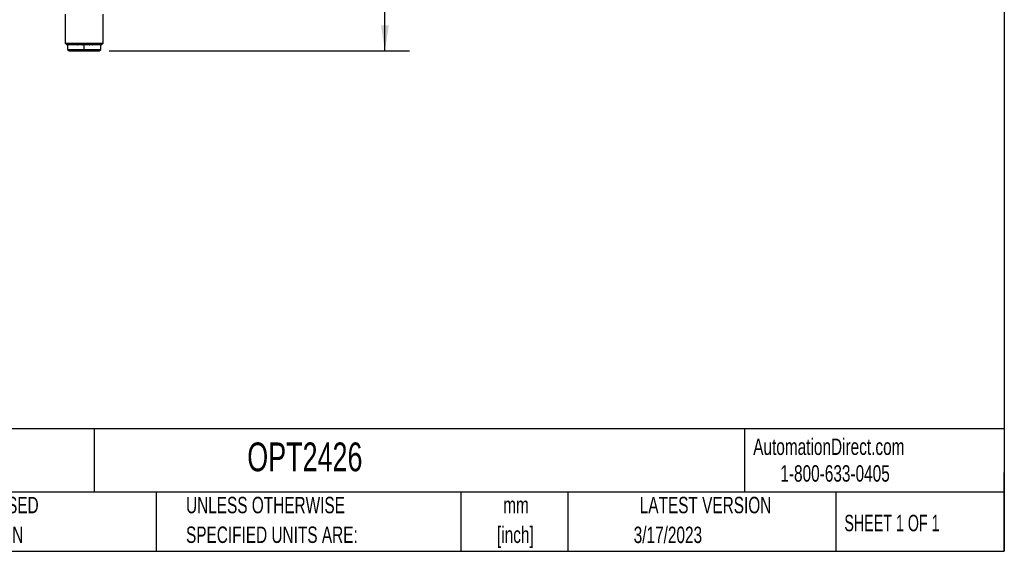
# Model space of a CAD drawing. Header units: millimetres. Extents: x 32 to 1365, y 32 to 1048.
# Tile 15 of 27: x 731 to 1365, y 32 to 374. Entities that reach past the tile are written whole.
import ezdxf

# ---------------------------------------------------------------- set-up
doc = ezdxf.new("R2010")
doc.units = ezdxf.units.MM
doc.header["$LTSCALE"] = 5
doc.layers.add('DIMENSIONS', color=140, linetype='Continuous', lineweight=25)
doc.layers.add('TEXT', color=140, linetype='Continuous', lineweight=25)
doc.styles.add('SLDTEXTSTYLE0', font='TXT', dxfattribs={"width": 0.7})
doc.styles.add('SLDTEXTSTYLE1', font='TXT', dxfattribs={"width": 0.65})
doc.dimstyles.new('SLDDIMSTYLE1', dxfattribs={"dimtxt": 10.790039, "dimasz": 16.51, "dimexe": 0, "dimexo": 0.0625, "dimgap": 2.69751, "dimtad": 0, "dimtih": 1, "dimtoh": 1, "dimlfac": 0.5, "dimrnd": 1e-09, "dimzin": 12, "dimdsep": 46, "dimtxsty": 'SLDTEXTSTYLE0', "dimsah": 1, "dimcen": 0.09, "dimadec": 0, "dimazin": 3, "dimtfac": 1, "dimtofl": 0, "dimtmove": 0, "dimatfit": 3, "dimfxl": 0, "dimfrac": 2, "dimtolj": 1, "dimtzin": 12, "dimarcsym": 0})

# ---------------------------------------------------------------- blocks, each defined once
blk = doc.blocks.new('SW_NOTE_0_1')
at = {"layer": 'TEXT', "color": 0, "char_height": 10.583, "attachment_point": 2, "style": 'SLDTEXTSTYLE0'}
for s, insert in [('mm', (14.22, 13.64)), ('[inch]', (13.8, -5.47))]:
    blk.add_mtext(s, dxfattribs=dict(at, insert=insert))
blk = doc.blocks.new('SW_NOTE_0_2')
at = {"layer": 'TEXT', "color": 0, "char_height": 10.5833, "attachment_point": 1, "style": 'SLDTEXTSTYLE0'}
for s, insert in [('UNLESS OTHERWISE', (0, 13.64)), ('SPECIFIED UNITS ARE:', (0, -5.47))]:
    blk.add_mtext(s, dxfattribs=dict(at, insert=insert))
blk = doc.blocks.new('SW_NOTE_0_6')
at = {"layer": 'TEXT', "color": 0, "char_height": 10.5833, "attachment_point": 1, "style": 'SLDTEXTSTYLE0'}
for s, insert in [('METRIC UNITS USED', (0, 13.64)), ('FOR PART DESIGN', (0, -5.47))]:
    blk.add_mtext(s, dxfattribs=dict(at, insert=insert))
blk = doc.blocks.new('_D_14')
at = {"layer": 'DIMENSIONS'}
for p, q in [((816.98, 867.48), (982.09, 867.48)), ((966.21, 867.48), (966.21, 719.68)), ((945.69, 700.11), (942.07, 700.11)), ((942.07, 700.11), (942.07, 682.96)), ((986.73, 700.11), (990.36, 700.11)), ((990.36, 700.11), (990.36, 682.96)), ((942.07, 682.96), (945.69, 682.96)), ((966.21, 353.95), (966.21, 680.55)), ((990.36, 682.96), (986.73, 682.96)), ((788.53, 353.95), (982.09, 353.95))]:
    blk.add_line(p, q, dxfattribs=at)
for points in [[(966.21, 867.48), (963.67, 850.97), (968.75, 850.97)], [(966.21, 353.95), (968.75, 370.46), (963.67, 370.46)]]:
    blk.add_solid(points, dxfattribs=at)
at = {"layer": 'DIMENSIONS', "char_height": 10.583, "attachment_point": 1, "style": 'SLDTEXTSTYLE0'}
for s, insert in [('256.8', (945.69, 716.17)), ('10.11', (945.69, 696.61))]:
    blk.add_mtext(s, dxfattribs=dict(at, insert=insert))

msp = doc.modelspace()

# ---------------------------------------------------------------- linework, layer by layer
for p, q in [((760.236, 377.747), (760.236, 358.963)), ((784.62, 358.963), (784.62, 377.747)), ((760.236, 358.963), (761.252, 357.947)), ((760.236, 358.963), (772.428, 358.963)), ((772.428, 357.947), (761.252, 357.947)), ((761.678, 357.947), (761.678, 354.947)), ((772.428, 358.963), (784.62, 358.963)), ((783.604, 357.947), (772.428, 357.947)), ((772.428, 354.947), (772.428, 357.947)), ((783.178, 354.947), (783.178, 357.947)), ((783.604, 357.947), (784.62, 358.963)), ((761.678, 354.947), (762.678, 353.947)), ((761.678, 354.947), (772.428, 354.947)), ((762.678, 353.947), (772.428, 353.947)), ((772.428, 354.947), (783.178, 354.947)), ((772.428, 353.947), (772.428, 354.947)), ((772.428, 353.947), (782.178, 353.947)), ((782.178, 353.947), (783.178, 354.947))]:
    msp.add_line(p, q)
for points, knots in [([(766.988, 357.947), (766.988, 357.947), (766.987, 357.947), (766.99, 357.947), (766.996, 357.947), (767.003, 357.947), (767.009, 357.947), (767.016, 357.947), (767.027, 357.947), (767.042, 357.947), (767.058, 357.947), (767.075, 357.947), (767.086, 357.947), (767.09, 357.947)], [0, 0, 0, 0, 0.0387396, 0.1375898, 0.2361148, 0.3340847, 0.3610221, 0.4079297, 0.5333099, 0.6276696, 0.7175816, 0.8685208, 1, 1, 1, 1]), ([(767.09, 357.947), (767.095, 357.947), (767.1, 357.947), (767.102, 357.947), (767.103, 357.947)], [0, 0, 0, 0, 0.8363301, 1, 1, 1, 1]), ([(767.975, 357.947), (767.975, 357.947), (767.975, 357.947), (767.975, 357.947), (767.978, 357.947), (767.984, 357.947), (767.996, 357.947), (768.011, 357.947), (768.027, 357.947), (768.042, 357.947), (768.061, 357.947), (768.072, 357.947), (768.078, 357.947)], [0, 0, 0, 0, 0.0146588, 0.065797, 0.1414005, 0.2414585, 0.3659435, 0.5148103, 0.6165866, 0.693673, 0.8470621, 1, 1, 1, 1]), ([(768.078, 357.947), (768.082, 357.947), (768.088, 357.947), (768.09, 357.947), (768.09, 357.947)], [0, 0, 0, 0, 0.8363301, 1, 1, 1, 1]), ([(771.224, 357.947), (771.224, 357.947), (771.223, 357.947), (771.226, 357.947), (771.232, 357.947), (771.239, 357.947), (771.245, 357.947), (771.252, 357.947), (771.264, 357.947), (771.278, 357.947), (771.294, 357.947), (771.311, 357.947), (771.322, 357.947), (771.327, 357.947)], [0, 0, 0, 0, 0.03873963, 0.13758975, 0.23611482, 0.33408474, 0.36102205, 0.40792968, 0.53330991, 0.62766962, 0.71758156, 0.86852075, 1, 1, 1, 1]), ([(771.327, 357.947), (771.331, 357.947), (771.337, 357.947), (771.339, 357.947), (771.339, 357.947)], [0, 0, 0, 0, 0.8363301, 1, 1, 1, 1]), ([(771.984, 357.947), (771.984, 357.947), (771.983, 357.947), (771.986, 357.947), (771.992, 357.947), (771.999, 357.947), (772.005, 357.947), (772.012, 357.947), (772.023, 357.947), (772.038, 357.947), (772.054, 357.947), (772.071, 357.947), (772.082, 357.947), (772.087, 357.947)], [0, 0, 0, 0, 0.0387396, 0.1375898, 0.2361148, 0.3340847, 0.3610221, 0.4079297, 0.5333099, 0.6276696, 0.7175816, 0.8685208, 1, 1, 1, 1]), ([(772.087, 357.947), (772.091, 357.947), (772.096, 357.947), (772.099, 357.947), (772.099, 357.947)], [0, 0, 0, 0, 0.8363301, 1, 1, 1, 1]), ([(772.367, 357.947), (772.367, 357.947), (772.367, 357.947), (772.37, 357.947), (772.376, 357.947), (772.382, 357.947), (772.388, 357.947), (772.396, 357.947), (772.407, 357.947), (772.422, 357.947), (772.438, 357.947), (772.455, 357.947), (772.465, 357.947), (772.47, 357.947)], [0, 0, 0, 0, 0.0387396, 0.1375898, 0.2361148, 0.3340847, 0.3610221, 0.4079297, 0.5333099, 0.6276696, 0.7175816, 0.8685208, 1, 1, 1, 1]), ([(772.47, 357.947), (772.475, 357.947), (772.48, 357.947), (772.482, 357.947), (772.483, 357.947)], [0, 0, 0, 0, 0.8363301, 1, 1, 1, 1]), ([(775.677, 357.947), (775.677, 357.947), (775.677, 357.947), (775.68, 357.947), (775.686, 357.947), (775.692, 357.947), (775.698, 357.947), (775.706, 357.947), (775.717, 357.947), (775.732, 357.947), (775.748, 357.947), (775.765, 357.947), (775.775, 357.947), (775.78, 357.947)], [0, 0, 0, 0, 0.0387396, 0.1375898, 0.2361148, 0.3340847, 0.3610221, 0.4079297, 0.5333099, 0.6276696, 0.7175816, 0.8685208, 1, 1, 1, 1]), ([(775.78, 357.947), (775.785, 357.947), (775.79, 357.947), (775.792, 357.947), (775.793, 357.947)], [0, 0, 0, 0, 0.8363301, 1, 1, 1, 1]), ([(776.256, 357.947), (776.256, 357.947), (776.256, 357.947), (776.257, 357.947), (776.259, 357.947), (776.266, 357.947), (776.277, 357.947), (776.293, 357.947), (776.308, 357.947), (776.324, 357.947), (776.342, 357.947), (776.354, 357.947), (776.359, 357.947)], [0, 0, 0, 0, 0.0146588, 0.065797, 0.1414005, 0.2414586, 0.3659435, 0.5148103, 0.6165866, 0.693673, 0.8470621, 1, 1, 1, 1]), ([(776.359, 357.947), (776.364, 357.947), (776.369, 357.947), (776.371, 357.947), (776.372, 357.947)], [0, 0, 0, 0, 0.8363301, 1, 1, 1, 1]), ([(777.854, 357.947), (777.854, 357.947), (777.854, 357.947), (777.855, 357.947), (777.857, 357.947), (777.863, 357.947), (777.875, 357.947), (777.891, 357.947), (777.906, 357.947), (777.922, 357.947), (777.94, 357.947), (777.951, 357.947), (777.957, 357.947)], [0, 0, 0, 0, 0.0146588, 0.065797, 0.1414005, 0.2414586, 0.3659435, 0.5148103, 0.6165866, 0.693673, 0.8470621, 1, 1, 1, 1]), ([(777.957, 357.947), (777.961, 357.947), (777.967, 357.947), (777.969, 357.947), (777.969, 357.947)], [0, 0, 0, 0, 0.8363301, 1, 1, 1, 1])]:
    msp.add_open_spline(points, degree=3, knots=knots)
at = {"layer": 'TEXT'}
for p, q in [((1365.25, 1047.75), (1365.25, 31.75)), ((1365.25, 110.631), (31.75, 110.631)), ((778.794, 110.631), (778.794, 69.85)), ((1197.877, 110.631), (1197.877, 69.85)), ((1365.25, 31.75), (1365.25, 82.55)), ((1365.25, 69.85), (31.75, 69.85)), ((818.901, 69.85), (818.901, 31.75)), ((1015.122, 69.85), (1015.122, 31.75)), ((1084.06, 69.85), (1084.06, 31.75)), ((1256.744, 69.85), (1256.744, 31.75)), ((31.75, 31.75), (1365.25, 31.75))]:
    msp.add_line(p, q, dxfattribs=at)

# ---------------------------------------------------------------- block references
for name, p in [('SW_NOTE_0_6', (642.392, 53.177)), ('SW_NOTE_0_2', (838.04, 53.177)), ('SW_NOTE_0_1', (1036.43, 53.164))]:
    msp.add_blockref(name, p, dxfattribs=at)

# ---------------------------------------------------------------- texts
for s, insert, char_height, attachment_point, style in [('OPT2426', (877.509, 101.822), 18.5208, 1, 'SLDTEXTSTYLE0'), ('AutomationDirect.com', (1203.475, 104.383), 10.58333, 1, 'SLDTEXTSTYLE0'), ('1-800-633-0405', (1220.958, 87.185), 10.58333, 1, 'SLDTEXTSTYLE0'), ('LATEST VERSION', (1172.761, 66.82), 10.58333, 2, 'SLDTEXTSTYLE0'), ('SHEET 1 OF 1', (1262.206, 55.257), 10.58333, 1, 'SLDTEXTSTYLE1'), ('3/17/2023', (1148.507, 47.638), 10.5833, 2, 'SLDTEXTSTYLE0')]:
    msp.add_mtext(s, dxfattribs=dict(at, insert=insert, char_height=char_height, attachment_point=attachment_point, style=style))

# ---------------------------------------------------------------- dimensions: what is measured, and where the dimension line sits
at = {"layer": 'DIMENSIONS'}
dim = msp.add_linear_dim(base=(966.2133, 353.947), p1=(810.6276, 867.4772), p2=(782.1776, 353.947), angle=90, dimstyle='SLDDIMSTYLE1', dxfattribs=at)
dim.commit()
dim.dimension.update_dxf_attribs({"geometry": '_D_14', "text_midpoint": (966.2133, 700.1121), "dimtype": 160})

doc.saveas('drawing.dxf')
